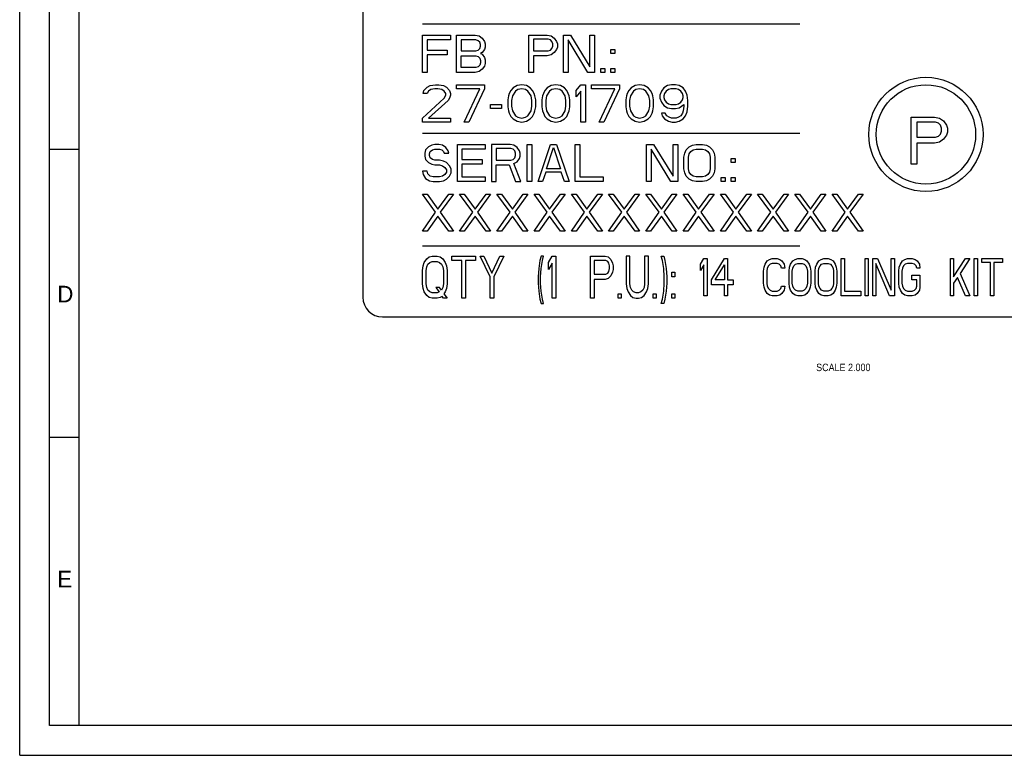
# Model space of a CAD drawing. Header units: millimetres. Extents: x 0 to 420, y -116 to 297.
# Tile 1 of 11: x 0 to 198, y 0 to 148. Entities that reach past the tile are written whole.
import ezdxf

# ---------------------------------------------------------------- set-up
doc = ezdxf.new("R2010")
doc.units = ezdxf.units.MM
doc.header["$LTSCALE"] = 23.1
doc.layers.get('0').update_dxf_attribs({"linetype": 'CONTINUOUS'})
doc.styles.get("Standard").update_dxf_attribs({"font": 'txt', "width": 0.9})
doc.styles.add('TEXTSTYLE_2', font='txt')

msp = doc.modelspace()

# ---------------------------------------------------------------- linework, layer by layer
at = {"color": 7, "linetype": 'Continuous'}
for p, q in [((0, 0), (0, 297)), ((6, 6), (6, 289)), ((12, 6), (12, 289)), ((69.09, 180.3), (69.09, 92.3)), ((81.09, 147.3), (157.09, 147.3)), ((81.09, 137.55), (81.09, 145.05)), ((81.09, 145.05), (86.72, 145.05)), ((86.72, 145.05), (86.72, 144.09)), ((87.97, 137.55), (87.97, 145.05)), ((87.97, 145.05), (91.72, 145.05)), ((91.72, 145.05), (92.5, 144.89)), ((92.5, 144.89), (93.13, 144.41)), ((102.5, 137.55), (102.5, 145.05)), ((102.5, 145.05), (106.25, 145.05)), ((106.25, 145.05), (107.03, 144.89)), ((107.03, 144.89), (107.66, 144.41)), ((109.53, 137.55), (109.53, 145.05)), ((109.53, 145.05), (110.94, 145.05)), ((110.94, 145.05), (114.84, 138.67)), ((114.84, 138.67), (114.84, 145.05)), ((114.84, 145.05), (115.78, 145.05)), ((115.78, 145.05), (115.78, 137.55)), ((82.03, 144.09), (82.03, 142.02)), ((86.72, 144.09), (82.03, 144.09)), ((88.91, 144.09), (88.91, 141.86)), ((91.88, 144.09), (88.91, 144.09)), ((92.34, 143.93), (91.88, 144.09)), ((92.66, 143.61), (92.34, 143.93)), ((92.81, 143.14), (92.66, 143.61)), ((92.66, 142.34), (92.81, 142.82)), ((92.81, 142.82), (92.81, 143.14)), ((93.13, 144.41), (93.59, 143.77)), ((93.59, 143.77), (93.75, 143.3)), ((93.75, 143.3), (93.75, 142.66)), ((103.44, 144.25), (103.44, 141.86)), ((106.41, 144.25), (103.44, 144.25)), ((106.88, 144.09), (106.41, 144.25)), ((107.19, 143.77), (106.88, 144.09)), ((107.34, 143.3), (107.19, 143.77)), ((107.19, 142.34), (107.34, 142.82)), ((107.34, 142.82), (107.34, 143.3)), ((107.66, 144.41), (108.13, 143.77)), ((108.13, 143.77), (108.28, 143.3)), ((108.28, 143.3), (108.28, 142.66)), ((110.47, 144.09), (110.47, 137.55)), ((114.38, 137.55), (110.47, 144.09)), ((82.03, 142.02), (86.09, 142.02)), ((82.03, 141.06), (82.03, 137.55)), ((86.09, 141.06), (82.03, 141.06)), ((86.09, 142.02), (86.09, 141.06)), ((88.91, 141.86), (91.88, 141.86)), ((88.91, 138.51), (88.91, 140.9)), ((88.91, 140.9), (91.88, 140.9)), ((91.88, 141.86), (92.34, 142.02)), ((91.88, 140.9), (92.34, 140.74)), ((92.34, 142.02), (92.66, 142.34)), ((93.13, 141.54), (92.81, 141.38)), ((92.81, 141.38), (93.13, 141.22)), ((93.59, 142.18), (93.13, 141.54)), ((93.13, 141.22), (93.59, 140.58)), ((93.75, 142.66), (93.59, 142.18)), ((103.44, 141.86), (106.41, 141.86)), ((103.44, 140.9), (103.44, 137.55)), ((106.25, 140.9), (103.44, 140.9)), ((107.03, 141.06), (106.25, 140.9)), ((106.41, 141.86), (106.88, 142.02)), ((106.88, 142.02), (107.19, 142.34)), ((107.66, 141.54), (107.03, 141.06)), ((108.13, 142.18), (107.66, 141.54)), ((108.28, 142.66), (108.13, 142.18)), ((119.06, 141.38), (119.06, 142.18)), ((119.06, 142.18), (119.84, 142.18)), ((119.84, 141.38), (119.06, 141.38)), ((119.84, 142.18), (119.84, 141.38)), ((92.34, 140.74), (92.66, 140.42)), ((92.66, 138.99), (92.34, 138.67)), ((92.66, 140.42), (92.81, 139.94)), ((92.81, 139.47), (92.66, 138.99)), ((92.81, 139.94), (92.81, 139.47)), ((93.59, 138.83), (93.13, 138.19)), ((93.59, 140.58), (93.75, 140.1)), ((93.75, 139.31), (93.59, 138.83)), ((93.75, 140.1), (93.75, 139.31)), ((82.03, 137.55), (81.09, 137.55)), ((91.72, 137.55), (87.97, 137.55)), ((91.88, 138.51), (88.91, 138.51)), ((92.5, 137.71), (91.72, 137.55)), ((92.34, 138.67), (91.88, 138.51)), ((93.13, 138.19), (92.5, 137.71)), ((103.44, 137.55), (102.5, 137.55)), ((110.47, 137.55), (109.53, 137.55)), ((115.78, 137.55), (114.38, 137.55)), ((117.03, 137.55), (117.03, 138.35)), ((117.03, 138.35), (117.81, 138.35)), ((117.81, 137.55), (117.03, 137.55)), ((117.81, 138.35), (117.81, 137.55)), ((119.06, 137.55), (119.06, 138.35)), ((119.06, 138.35), (119.84, 138.35)), ((119.84, 137.55), (119.06, 137.55)), ((119.84, 138.35), (119.84, 137.55)), ((82.03, 134.57), (82.66, 134.89)), ((82.66, 134.89), (83.75, 135.05)), ((83.75, 135.05), (84.38, 135.05)), ((84.38, 135.05), (85.31, 134.89)), ((85.31, 134.89), (85.94, 134.57)), ((87.97, 134.25), (87.97, 135.05)), ((87.97, 135.05), (93.59, 135.05)), ((93.59, 135.05), (93.59, 134.25)), ((100.16, 134.89), (99.38, 134.41)), ((101.09, 135.05), (100.16, 134.89)), ((102.03, 134.89), (101.09, 135.05)), ((102.81, 134.41), (102.03, 134.89)), ((107.03, 134.89), (106.25, 134.41)), ((107.97, 135.05), (107.03, 134.89)), ((108.91, 134.89), (107.97, 135.05)), ((109.69, 134.41), (108.91, 134.89)), ((112.03, 133.93), (112.97, 135.05)), ((112.97, 135.05), (113.91, 135.05)), ((113.91, 135.05), (113.91, 127.55)), ((115.16, 134.25), (115.16, 135.05)), ((115.16, 135.05), (120.78, 135.05)), ((120.78, 135.05), (120.78, 134.25)), ((123.91, 134.89), (123.13, 134.41)), ((124.84, 135.05), (123.91, 134.89)), ((125.78, 134.89), (124.84, 135.05)), ((126.56, 134.41), (125.78, 134.89)), ((130.47, 134.89), (129.69, 134.41)), ((131.25, 135.05), (130.47, 134.89)), ((132.03, 135.05), (131.25, 135.05)), ((132.81, 134.89), (132.03, 135.05)), ((133.59, 134.41), (132.81, 134.89)), ((81.25, 133.3), (81.41, 133.93)), ((82.03, 133.3), (81.25, 133.3)), ((81.41, 133.93), (82.03, 134.57)), ((82.34, 133.77), (82.03, 133.3)), ((82.81, 134.09), (82.34, 133.77)), ((83.59, 134.25), (82.81, 134.09)), ((84.22, 134.25), (83.59, 134.25)), ((85, 134.09), (84.22, 134.25)), ((85.47, 133.77), (85, 134.09)), ((85.78, 133.3), (85.47, 133.77)), ((85.47, 132.34), (85.78, 132.98)), ((85.78, 132.98), (85.78, 133.3)), ((85.94, 134.57), (86.56, 133.93)), ((86.56, 133.93), (86.72, 133.3)), ((86.72, 132.98), (86.56, 132.34)), ((86.72, 133.3), (86.72, 132.98)), ((92.66, 134.25), (87.97, 134.25)), ((89.53, 127.55), (92.66, 134.25)), ((93.59, 134.25), (90.47, 127.55)), ((98.59, 133.3), (98.44, 132.82)), ((98.91, 133.93), (98.59, 133.3)), ((99.38, 134.41), (98.91, 133.93)), ((99.84, 133.77), (99.22, 132.82)), ((100.31, 134.09), (99.84, 133.77)), ((101.09, 134.25), (100.31, 134.09)), ((101.88, 134.09), (101.09, 134.25)), ((102.34, 133.77), (101.88, 134.09)), ((102.97, 132.82), (102.34, 133.77)), ((103.28, 133.93), (102.81, 134.41)), ((103.59, 133.3), (103.28, 133.93)), ((103.75, 132.82), (103.59, 133.3)), ((105.47, 133.3), (105.31, 132.82)), ((105.78, 133.93), (105.47, 133.3)), ((106.25, 134.41), (105.78, 133.93)), ((106.72, 133.77), (106.09, 132.82)), ((107.19, 134.09), (106.72, 133.77)), ((107.97, 134.25), (107.19, 134.09)), ((108.75, 134.09), (107.97, 134.25)), ((109.22, 133.77), (108.75, 134.09)), ((109.84, 132.82), (109.22, 133.77)), ((110.16, 133.93), (109.69, 134.41)), ((110.47, 133.3), (110.16, 133.93)), ((110.63, 132.82), (110.47, 133.3)), ((112.03, 132.66), (112.03, 133.93)), ((112.97, 133.77), (112.03, 132.66)), ((112.97, 127.55), (112.97, 133.77)), ((119.84, 134.25), (115.16, 134.25)), ((116.72, 127.55), (119.84, 134.25)), ((120.78, 134.25), (117.66, 127.55)), ((122.34, 133.3), (122.19, 132.82)), ((122.66, 133.93), (122.34, 133.3)), ((123.13, 134.41), (122.66, 133.93)), ((123.59, 133.77), (122.97, 132.82)), ((124.06, 134.09), (123.59, 133.77)), ((124.84, 134.25), (124.06, 134.09)), ((125.63, 134.09), (124.84, 134.25)), ((126.09, 133.77), (125.63, 134.09)), ((126.72, 132.82), (126.09, 133.77)), ((127.03, 133.93), (126.56, 134.41)), ((127.34, 133.3), (127.03, 133.93)), ((127.5, 132.82), (127.34, 133.3)), ((129.22, 133.77), (128.91, 132.98)), ((128.91, 132.98), (128.91, 132.34)), ((129.69, 134.41), (129.22, 133.77)), ((129.84, 133.3), (129.69, 132.82)), ((130.16, 133.77), (129.84, 133.3)), ((130.63, 134.09), (130.16, 133.77)), ((131.09, 134.25), (130.63, 134.09)), ((132.19, 134.25), (131.09, 134.25)), ((132.66, 134.09), (132.19, 134.25)), ((133.13, 133.77), (132.66, 134.09)), ((133.44, 133.3), (133.13, 133.77)), ((133.59, 132.82), (133.44, 133.3)), ((134.06, 133.77), (133.59, 134.41)), ((134.38, 132.98), (134.06, 133.77)), ((134.53, 131.86), (134.38, 132.98)), ((81.09, 128.35), (85.47, 132.34)), ((86.25, 131.86), (82.34, 128.35)), ((86.56, 132.34), (86.25, 131.86)), ((94.84, 130.26), (94.84, 131.06)), ((94.84, 131.06), (97.03, 131.06)), ((97.03, 131.06), (97.03, 130.26)), ((98.44, 132.82), (98.28, 132.02)), ((98.28, 132.02), (98.28, 130.58)), ((99.22, 132.82), (99.06, 131.86)), ((99.06, 131.86), (99.06, 130.74)), ((103.13, 131.86), (102.97, 132.82)), ((103.13, 130.74), (103.13, 131.86)), ((103.91, 132.02), (103.75, 132.82)), ((103.91, 130.58), (103.91, 132.02)), ((105.31, 132.82), (105.16, 132.02)), ((105.16, 132.02), (105.16, 130.58)), ((106.09, 132.82), (105.94, 131.86)), ((105.94, 131.86), (105.94, 130.74)), ((110, 131.86), (109.84, 132.82)), ((110, 130.74), (110, 131.86)), ((110.78, 132.02), (110.63, 132.82)), ((110.78, 130.58), (110.78, 132.02)), ((122.19, 132.82), (122.03, 132.02)), ((122.03, 132.02), (122.03, 130.58)), ((122.97, 132.82), (122.81, 131.86)), ((122.81, 131.86), (122.81, 130.74)), ((126.88, 131.86), (126.72, 132.82)), ((126.88, 130.74), (126.88, 131.86)), ((127.66, 132.02), (127.5, 132.82)), ((127.66, 130.58), (127.66, 132.02)), ((128.91, 132.34), (129.22, 131.54)), ((129.22, 131.54), (129.69, 130.9)), ((129.69, 132.82), (129.69, 132.5)), ((129.69, 132.5), (129.84, 132.02)), ((129.69, 130.9), (130.47, 130.42)), ((129.84, 132.02), (130.16, 131.54)), ((130.16, 131.54), (130.63, 131.22)), ((130.63, 131.22), (131.09, 131.06)), ((131.09, 131.06), (132.19, 131.06)), ((132.19, 131.06), (132.66, 131.22)), ((132.66, 131.22), (133.13, 131.54)), ((132.81, 130.42), (133.75, 131.06)), ((133.13, 131.54), (133.44, 132.02)), ((133.44, 132.02), (133.59, 132.5)), ((133.59, 132.5), (133.59, 132.82)), ((133.75, 131.06), (133.75, 130.74)), ((134.53, 130.74), (134.53, 131.86)), ((97.03, 130.26), (94.84, 130.26)), ((98.28, 130.58), (98.44, 129.79)), ((98.44, 129.79), (98.59, 129.31)), ((98.59, 129.31), (98.91, 128.67)), ((99.06, 130.74), (99.22, 129.79)), ((99.22, 129.79), (99.84, 128.83)), ((102.34, 128.83), (102.97, 129.79)), ((102.97, 129.79), (103.13, 130.74)), ((103.28, 128.67), (103.59, 129.31)), ((103.59, 129.31), (103.75, 129.79)), ((103.75, 129.79), (103.91, 130.58)), ((105.16, 130.58), (105.31, 129.79)), ((105.31, 129.79), (105.47, 129.31)), ((105.47, 129.31), (105.78, 128.67)), ((105.94, 130.74), (106.09, 129.79)), ((106.09, 129.79), (106.72, 128.83)), ((109.22, 128.83), (109.84, 129.79)), ((109.84, 129.79), (110, 130.74)), ((110.16, 128.67), (110.47, 129.31)), ((110.47, 129.31), (110.63, 129.79)), ((110.63, 129.79), (110.78, 130.58)), ((122.03, 130.58), (122.19, 129.79)), ((122.19, 129.79), (122.34, 129.31)), ((122.34, 129.31), (122.66, 128.67)), ((122.81, 130.74), (122.97, 129.79)), ((122.97, 129.79), (123.59, 128.83)), ((126.09, 128.83), (126.72, 129.79)), ((126.72, 129.79), (126.88, 130.74)), ((127.03, 128.67), (127.34, 129.31)), ((127.34, 129.31), (127.5, 129.79)), ((127.5, 129.79), (127.66, 130.58)), ((129.22, 129.31), (129.38, 128.83)), ((130, 129.31), (129.22, 129.31)), ((130.31, 128.83), (130, 129.31)), ((130.47, 130.42), (131.25, 130.26)), ((131.25, 130.26), (132.03, 130.26)), ((132.03, 130.26), (132.81, 130.42)), ((133.44, 129.31), (133.13, 128.83)), ((133.59, 129.79), (133.44, 129.31)), ((133.75, 130.74), (133.59, 129.79)), ((134.06, 128.83), (134.38, 129.63)), ((134.38, 129.63), (134.53, 130.74)), ((81.09, 127.55), (81.09, 128.35)), ((86.72, 127.55), (81.09, 127.55)), ((82.34, 128.35), (86.72, 128.35)), ((86.72, 128.35), (86.72, 127.55)), ((90.47, 127.55), (89.53, 127.55)), ((98.91, 128.67), (99.38, 128.19)), ((99.38, 128.19), (100.16, 127.71)), ((99.84, 128.83), (100.31, 128.51)), ((100.16, 127.71), (101.09, 127.55)), ((100.31, 128.51), (101.09, 128.35)), ((101.09, 128.35), (101.88, 128.51)), ((101.09, 127.55), (102.03, 127.71)), ((101.88, 128.51), (102.34, 128.83)), ((102.03, 127.71), (102.81, 128.19)), ((102.81, 128.19), (103.28, 128.67)), ((105.78, 128.67), (106.25, 128.19)), ((106.25, 128.19), (107.03, 127.71)), ((106.72, 128.83), (107.19, 128.51)), ((107.03, 127.71), (107.97, 127.55)), ((107.19, 128.51), (107.97, 128.35)), ((107.97, 128.35), (108.75, 128.51)), ((107.97, 127.55), (108.91, 127.71)), ((108.75, 128.51), (109.22, 128.83)), ((108.91, 127.71), (109.69, 128.19)), ((109.69, 128.19), (110.16, 128.67)), ((113.91, 127.55), (112.97, 127.55)), ((117.66, 127.55), (116.72, 127.55)), ((122.66, 128.67), (123.13, 128.19)), ((123.13, 128.19), (123.91, 127.71)), ((123.59, 128.83), (124.06, 128.51)), ((123.91, 127.71), (124.84, 127.55)), ((124.06, 128.51), (124.84, 128.35)), ((124.84, 128.35), (125.63, 128.51)), ((124.84, 127.55), (125.78, 127.71)), ((125.63, 128.51), (126.09, 128.83)), ((125.78, 127.71), (126.56, 128.19)), ((126.56, 128.19), (127.03, 128.67)), ((129.38, 128.83), (129.84, 128.19)), ((129.84, 128.19), (130.63, 127.71)), ((130.78, 128.51), (130.31, 128.83)), ((130.63, 127.71), (131.41, 127.55)), ((131.25, 128.35), (130.78, 128.51)), ((132.19, 128.35), (131.25, 128.35)), ((131.41, 127.55), (132.03, 127.55)), ((132.03, 127.55), (132.81, 127.71)), ((132.66, 128.51), (132.19, 128.35)), ((133.13, 128.83), (132.66, 128.51)), ((132.81, 127.71), (133.59, 128.19)), ((133.59, 128.19), (134.06, 128.83)), ((179.49, 128.56), (184.24, 128.56)), ((179.49, 119.06), (179.49, 128.56)), ((184.43, 127.55), (180.67, 127.55)), ((180.67, 127.55), (180.67, 124.52)), ((184.24, 128.56), (185.23, 128.36)), ((185.03, 127.35), (184.43, 127.55)), ((185.42, 126.95), (185.03, 127.35)), ((185.23, 128.36), (186.02, 127.76)), ((185.62, 126.34), (185.42, 126.95)), ((186.02, 127.76), (186.61, 126.95)), ((186.61, 126.95), (186.81, 126.34)), ((81.09, 125.3), (157.09, 125.3)), ((185.03, 124.72), (185.42, 125.13)), ((185.42, 125.13), (185.62, 125.73)), ((185.62, 125.73), (185.62, 126.34)), ((186.61, 124.93), (186.02, 124.12)), ((186.81, 125.53), (186.61, 124.93)), ((186.81, 126.34), (186.81, 125.53)), ((83.59, 123.05), (82.97, 122.89)), ((84.38, 123.05), (83.59, 123.05)), ((85.16, 122.89), (84.38, 123.05)), ((88.13, 115.55), (88.13, 123.05)), ((88.13, 123.05), (93.75, 123.05)), ((93.75, 123.05), (93.75, 122.09)), ((95, 123.05), (95, 115.55)), ((98.75, 123.05), (95, 123.05)), ((99.53, 122.89), (98.75, 123.05)), ((102.19, 115.55), (102.19, 123.05)), ((102.19, 123.05), (103.13, 123.05)), ((103.13, 123.05), (103.13, 115.55)), ((104.38, 115.55), (106.88, 123.05)), ((106.88, 123.05), (108.13, 123.05)), ((108.13, 123.05), (110.63, 115.55)), ((111.88, 115.55), (111.88, 123.05)), ((111.88, 123.05), (112.81, 123.05)), ((112.81, 123.05), (112.81, 116.51)), ((126.25, 115.55), (126.25, 123.05)), ((126.25, 123.05), (127.66, 123.05)), ((127.66, 123.05), (131.56, 116.67)), ((131.56, 116.67), (131.56, 123.05)), ((131.56, 123.05), (132.5, 123.05)), ((132.5, 123.05), (132.5, 115.55)), ((135.47, 122.89), (136.25, 123.05)), ((136.25, 123.05), (137.5, 123.05)), ((137.5, 123.05), (138.28, 122.89)), ((180.67, 124.52), (184.43, 124.52)), ((184.24, 123.31), (180.67, 123.31)), ((180.67, 123.31), (180.67, 119.06)), ((185.23, 123.51), (184.24, 123.31)), ((184.43, 124.52), (185.03, 124.72)), ((186.02, 124.12), (185.23, 123.51)), ((12, 122), (6, 122)), ((81.72, 121.93), (81.56, 121.3)), ((81.56, 121.3), (81.56, 120.66)), ((82.34, 122.57), (81.72, 121.93)), ((82.97, 122.89), (82.34, 122.57)), ((82.5, 121.14), (82.66, 121.61)), ((82.5, 120.82), (82.5, 121.14)), ((82.66, 121.61), (83.13, 121.93)), ((83.13, 121.93), (83.59, 122.09)), ((83.59, 122.09), (84.53, 122.09)), ((84.53, 122.09), (85, 121.93)), ((85, 121.93), (85.31, 121.61)), ((85.78, 122.41), (85.16, 122.89)), ((85.31, 121.61), (85.47, 121.3)), ((85.47, 121.3), (86.41, 121.3)), ((86.25, 121.77), (85.78, 122.41)), ((86.41, 121.3), (86.25, 121.77)), ((89.06, 122.09), (89.06, 120.02)), ((93.75, 122.09), (89.06, 122.09)), ((95.94, 122.25), (95.94, 119.86)), ((98.91, 122.25), (95.94, 122.25)), ((99.38, 122.09), (98.91, 122.25)), ((99.69, 121.77), (99.38, 122.09)), ((100.16, 122.41), (99.53, 122.89)), ((99.84, 121.3), (99.69, 121.77)), ((99.84, 120.82), (99.84, 121.3)), ((100.63, 121.77), (100.16, 122.41)), ((100.78, 121.3), (100.63, 121.77)), ((100.78, 120.66), (100.78, 121.3)), ((106.09, 118.1), (107.5, 122.41)), ((107.5, 122.41), (108.91, 118.1)), ((127.19, 122.09), (127.19, 115.55)), ((131.09, 115.55), (127.19, 122.09)), ((133.75, 120.5), (133.91, 121.3)), ((133.91, 121.3), (134.22, 121.93)), ((134.22, 121.93), (134.84, 122.57)), ((134.69, 120.5), (134.84, 121.14)), ((134.84, 122.57), (135.47, 122.89)), ((134.84, 121.14), (135.16, 121.61)), ((135.16, 121.61), (135.63, 121.93)), ((135.63, 121.93), (136.25, 122.09)), ((136.25, 122.09), (137.5, 122.09)), ((137.5, 122.09), (138.13, 121.93)), ((138.13, 121.93), (138.59, 121.61)), ((138.28, 122.89), (138.91, 122.57)), ((138.59, 121.61), (138.91, 121.14)), ((138.91, 122.57), (139.53, 121.93)), ((138.91, 121.14), (139.06, 120.5)), ((139.53, 121.93), (139.84, 121.3)), ((139.84, 121.3), (140, 120.5)), ((81.56, 120.66), (81.72, 120.02)), ((81.72, 120.02), (82.34, 119.38)), ((82.34, 119.38), (82.97, 119.06)), ((82.66, 120.34), (82.5, 120.82)), ((83.13, 120.02), (82.66, 120.34)), ((82.97, 119.06), (83.59, 118.9)), ((83.59, 119.86), (83.13, 120.02)), ((84.53, 119.86), (83.59, 119.86)), ((85.31, 119.7), (84.53, 119.86)), ((85.94, 119.38), (85.31, 119.7)), ((86.56, 118.74), (85.94, 119.38)), ((89.06, 120.02), (93.13, 120.02)), ((89.06, 119.06), (89.06, 116.51)), ((93.13, 119.06), (89.06, 119.06)), ((93.13, 120.02), (93.13, 119.06)), ((95.94, 119.86), (98.91, 119.86)), ((98.91, 119.86), (99.38, 120.02)), ((99.38, 120.02), (99.69, 120.34)), ((99.53, 119.22), (100.16, 119.54)), ((100.94, 115.55), (99.53, 119.22)), ((99.69, 120.34), (99.84, 120.82)), ((100.16, 119.54), (100.63, 120.18)), ((100.63, 120.18), (100.78, 120.66)), ((133.75, 118.1), (133.75, 120.5)), ((134.69, 118.1), (134.69, 120.5)), ((139.06, 120.5), (139.06, 118.1)), ((140, 120.5), (140, 118.1)), ((143.28, 119.38), (143.28, 120.18)), ((143.28, 120.18), (144.06, 120.18)), ((144.06, 119.38), (143.28, 119.38)), ((144.06, 120.18), (144.06, 119.38)), ((180.67, 119.06), (179.49, 119.06)), ((81.09, 117.63), (81.25, 116.99)), ((82.03, 117.63), (81.09, 117.63)), ((81.25, 116.99), (81.72, 116.19)), ((82.19, 117.15), (82.03, 117.63)), ((82.66, 116.67), (82.19, 117.15)), ((83.59, 118.9), (84.53, 118.9)), ((84.53, 118.9), (85.16, 118.74)), ((85.16, 118.74), (85.63, 118.42)), ((85.63, 116.99), (85.16, 116.67)), ((85.63, 118.42), (85.94, 117.94)), ((85.94, 117.47), (85.63, 116.99)), ((85.94, 117.94), (85.94, 117.47)), ((86.88, 118.1), (86.56, 118.74)), ((86.56, 116.67), (86.88, 117.31)), ((86.88, 117.31), (86.88, 118.1)), ((95.94, 115.55), (95.94, 118.9)), ((95.94, 118.9), (98.59, 118.9)), ((98.59, 118.9), (99.84, 115.55)), ((105.94, 117.47), (105.31, 115.55)), ((109.06, 117.47), (105.94, 117.47)), ((108.91, 118.1), (106.09, 118.1)), ((109.69, 115.55), (109.06, 117.47)), ((133.91, 117.31), (133.75, 118.1)), ((134.22, 116.67), (133.91, 117.31)), ((134.84, 117.47), (134.69, 118.1)), ((135.16, 116.99), (134.84, 117.47)), ((135.63, 116.67), (135.16, 116.99)), ((138.59, 116.99), (138.13, 116.67)), ((138.91, 117.47), (138.59, 116.99)), ((139.06, 118.1), (138.91, 117.47)), ((139.84, 117.31), (139.53, 116.67)), ((140, 118.1), (139.84, 117.31)), ((81.72, 116.19), (82.5, 115.71)), ((82.5, 115.71), (83.28, 115.55)), ((83.28, 116.51), (82.66, 116.67)), ((84.53, 116.51), (83.28, 116.51)), ((83.28, 115.55), (84.53, 115.55)), ((85.16, 116.67), (84.53, 116.51)), ((84.53, 115.55), (85.31, 115.71)), ((85.31, 115.71), (85.94, 116.03)), ((85.94, 116.03), (86.56, 116.67)), ((93.75, 115.55), (88.13, 115.55)), ((89.06, 116.51), (93.75, 116.51)), ((93.75, 116.51), (93.75, 115.55)), ((95, 115.55), (95.94, 115.55)), ((99.84, 115.55), (100.94, 115.55)), ((103.13, 115.55), (102.19, 115.55)), ((105.31, 115.55), (104.38, 115.55)), ((110.63, 115.55), (109.69, 115.55)), ((117.5, 115.55), (111.88, 115.55)), ((112.81, 116.51), (117.5, 116.51)), ((117.5, 116.51), (117.5, 115.55)), ((127.19, 115.55), (126.25, 115.55)), ((132.5, 115.55), (131.09, 115.55)), ((134.84, 116.03), (134.22, 116.67)), ((135.47, 115.71), (134.84, 116.03)), ((136.25, 115.55), (135.47, 115.71)), ((136.25, 116.51), (135.63, 116.67)), ((137.5, 116.51), (136.25, 116.51)), ((137.5, 115.55), (136.25, 115.55)), ((138.13, 116.67), (137.5, 116.51)), ((138.28, 115.71), (137.5, 115.55)), ((138.91, 116.03), (138.28, 115.71)), ((139.53, 116.67), (138.91, 116.03)), ((141.25, 115.55), (141.25, 116.35)), ((141.25, 116.35), (142.03, 116.35)), ((142.03, 115.55), (141.25, 115.55)), ((142.03, 116.35), (142.03, 115.55)), ((143.28, 115.55), (143.28, 116.35)), ((143.28, 116.35), (144.06, 116.35)), ((144.06, 115.55), (143.28, 115.55)), ((144.06, 116.35), (144.06, 115.55)), ((83.75, 109.38), (81.09, 113.05)), ((81.09, 113.05), (82.03, 113.05)), ((82.03, 113.05), (84.22, 110.02)), ((84.22, 110.02), (86.41, 113.05)), ((87.34, 113.05), (84.69, 109.38)), ((86.41, 113.05), (87.34, 113.05)), ((91.25, 109.38), (88.59, 113.05)), ((88.59, 113.05), (89.53, 113.05)), ((89.53, 113.05), (91.72, 110.02)), ((91.72, 110.02), (93.91, 113.05)), ((94.84, 113.05), (92.19, 109.38)), ((93.91, 113.05), (94.84, 113.05)), ((98.75, 109.38), (96.09, 113.05)), ((96.09, 113.05), (97.03, 113.05)), ((97.03, 113.05), (99.22, 110.02)), ((99.22, 110.02), (101.41, 113.05)), ((102.34, 113.05), (99.69, 109.38)), ((101.41, 113.05), (102.34, 113.05)), ((106.25, 109.38), (103.59, 113.05)), ((103.59, 113.05), (104.53, 113.05)), ((104.53, 113.05), (106.72, 110.02)), ((106.72, 110.02), (108.91, 113.05)), ((109.84, 113.05), (107.19, 109.38)), ((108.91, 113.05), (109.84, 113.05)), ((113.75, 109.38), (111.09, 113.05)), ((111.09, 113.05), (112.03, 113.05)), ((112.03, 113.05), (114.22, 110.02)), ((114.22, 110.02), (116.41, 113.05)), ((117.34, 113.05), (114.69, 109.38)), ((116.41, 113.05), (117.34, 113.05)), ((121.25, 109.38), (118.59, 113.05)), ((118.59, 113.05), (119.53, 113.05)), ((119.53, 113.05), (121.72, 110.02)), ((121.72, 110.02), (123.91, 113.05)), ((124.84, 113.05), (122.19, 109.38)), ((123.91, 113.05), (124.84, 113.05)), ((128.75, 109.38), (126.09, 113.05)), ((126.09, 113.05), (127.03, 113.05)), ((127.03, 113.05), (129.22, 110.02)), ((129.22, 110.02), (131.41, 113.05)), ((132.34, 113.05), (129.69, 109.38)), ((131.41, 113.05), (132.34, 113.05)), ((136.25, 109.38), (133.59, 113.05)), ((133.59, 113.05), (134.53, 113.05)), ((134.53, 113.05), (136.72, 110.02)), ((136.72, 110.02), (138.91, 113.05)), ((139.84, 113.05), (137.19, 109.38)), ((138.91, 113.05), (139.84, 113.05)), ((143.75, 109.38), (141.09, 113.05)), ((141.09, 113.05), (142.03, 113.05)), ((142.03, 113.05), (144.22, 110.02)), ((144.22, 110.02), (146.41, 113.05)), ((147.34, 113.05), (144.69, 109.38)), ((146.41, 113.05), (147.34, 113.05)), ((151.25, 109.38), (148.59, 113.05)), ((148.59, 113.05), (149.53, 113.05)), ((149.53, 113.05), (151.72, 110.02)), ((151.72, 110.02), (153.91, 113.05)), ((154.84, 113.05), (152.19, 109.38)), ((153.91, 113.05), (154.84, 113.05)), ((156.09, 113.05), (157.03, 113.05)), ((158.75, 109.38), (156.09, 113.05)), ((157.03, 113.05), (159.22, 110.02)), ((159.22, 110.02), (161.41, 113.05)), ((162.34, 113.05), (159.69, 109.38)), ((161.41, 113.05), (162.34, 113.05)), ((163.59, 113.05), (164.53, 113.05)), ((166.25, 109.38), (163.59, 113.05)), ((164.53, 113.05), (166.72, 110.02)), ((166.72, 110.02), (168.91, 113.05)), ((169.84, 113.05), (167.19, 109.38)), ((168.91, 113.05), (169.84, 113.05)), ((81.09, 105.55), (83.75, 109.38)), ((84.69, 109.38), (87.34, 105.55)), ((88.59, 105.55), (91.25, 109.38)), ((92.19, 109.38), (94.84, 105.55)), ((96.09, 105.55), (98.75, 109.38)), ((99.69, 109.38), (102.34, 105.55)), ((103.59, 105.55), (106.25, 109.38)), ((107.19, 109.38), (109.84, 105.55)), ((111.09, 105.55), (113.75, 109.38)), ((114.69, 109.38), (117.34, 105.55)), ((118.59, 105.55), (121.25, 109.38)), ((122.19, 109.38), (124.84, 105.55)), ((126.09, 105.55), (128.75, 109.38)), ((129.69, 109.38), (132.34, 105.55)), ((133.59, 105.55), (136.25, 109.38)), ((137.19, 109.38), (139.84, 105.55)), ((141.09, 105.55), (143.75, 109.38)), ((144.69, 109.38), (147.34, 105.55)), ((148.59, 105.55), (151.25, 109.38)), ((152.19, 109.38), (154.84, 105.55)), ((156.09, 105.55), (158.75, 109.38)), ((159.69, 109.38), (162.34, 105.55)), ((163.59, 105.55), (166.25, 109.38)), ((167.19, 109.38), (169.84, 105.55)), ((84.22, 108.58), (82.03, 105.55)), ((86.41, 105.55), (84.22, 108.58)), ((91.72, 108.58), (89.53, 105.55)), ((93.91, 105.55), (91.72, 108.58)), ((99.22, 108.58), (97.03, 105.55)), ((101.41, 105.55), (99.22, 108.58)), ((106.72, 108.58), (104.53, 105.55)), ((108.91, 105.55), (106.72, 108.58)), ((114.22, 108.58), (112.03, 105.55)), ((116.41, 105.55), (114.22, 108.58)), ((121.72, 108.58), (119.53, 105.55)), ((123.91, 105.55), (121.72, 108.58)), ((129.22, 108.58), (127.03, 105.55)), ((131.41, 105.55), (129.22, 108.58)), ((136.72, 108.58), (134.53, 105.55)), ((138.91, 105.55), (136.72, 108.58)), ((144.22, 108.58), (142.03, 105.55)), ((146.41, 105.55), (144.22, 108.58)), ((151.72, 108.58), (149.53, 105.55)), ((153.91, 105.55), (151.72, 108.58)), ((159.22, 108.58), (157.03, 105.55)), ((161.41, 105.55), (159.22, 108.58)), ((166.72, 108.58), (164.53, 105.55)), ((168.91, 105.55), (166.72, 108.58)), ((82.03, 105.55), (81.09, 105.55)), ((87.34, 105.55), (86.41, 105.55)), ((89.53, 105.55), (88.59, 105.55)), ((94.84, 105.55), (93.91, 105.55)), ((97.03, 105.55), (96.09, 105.55)), ((102.34, 105.55), (101.41, 105.55)), ((104.53, 105.55), (103.59, 105.55)), ((109.84, 105.55), (108.91, 105.55)), ((112.03, 105.55), (111.09, 105.55)), ((117.34, 105.55), (116.41, 105.55)), ((119.53, 105.55), (118.59, 105.55)), ((124.84, 105.55), (123.91, 105.55)), ((127.03, 105.55), (126.09, 105.55)), ((132.34, 105.55), (131.41, 105.55)), ((134.53, 105.55), (133.59, 105.55)), ((139.84, 105.55), (138.91, 105.55)), ((142.03, 105.55), (141.09, 105.55)), ((147.34, 105.55), (146.41, 105.55)), ((149.53, 105.55), (148.59, 105.55)), ((154.84, 105.55), (153.91, 105.55)), ((157.03, 105.55), (156.09, 105.55)), ((162.34, 105.55), (161.41, 105.55)), ((164.53, 105.55), (163.59, 105.55)), ((169.84, 105.55), (168.91, 105.55)), ((81.09, 102.62), (157.09, 102.62)), ((81.22, 98.56), (81.47, 99.29)), ((81.47, 99.29), (81.96, 100.01)), ((81.96, 100.01), (82.46, 100.37)), ((82.21, 98.92), (82.58, 99.29)), ((82.46, 100.37), (83.08, 100.55)), ((82.58, 99.29), (83.08, 99.47)), ((83.08, 100.55), (84.07, 100.55)), ((83.08, 99.47), (84.07, 99.47)), ((84.07, 100.55), (84.69, 100.37)), ((84.07, 99.47), (84.57, 99.29)), ((84.57, 99.29), (84.94, 98.92)), ((84.69, 100.37), (85.19, 100.01)), ((85.19, 100.01), (85.68, 99.29)), ((85.68, 99.29), (85.93, 98.56)), ((87.04, 99.65), (87.04, 100.55)), ((87.04, 100.55), (91.76, 100.55)), ((89.03, 99.65), (87.04, 99.65)), ((89.03, 92.05), (89.03, 99.65)), ((89.77, 99.65), (89.77, 92.05)), ((91.76, 99.65), (89.77, 99.65)), ((91.76, 100.55), (91.76, 99.65)), ((94.73, 96.39), (92.75, 100.55)), ((92.75, 100.55), (93.49, 100.55)), ((93.49, 100.55), (95.1, 97.11)), ((95.1, 97.11), (96.71, 100.55)), ((97.46, 100.55), (95.47, 96.39)), ((96.71, 100.55), (97.46, 100.55)), ((104.77, 99.65), (104.52, 98.02)), ((105.02, 100.55), (104.77, 99.65)), ((105.51, 100.55), (105.02, 100.55)), ((105.02, 98.02), (105.27, 99.65)), ((105.27, 99.65), (105.51, 100.55)), ((106.51, 99.29), (107.25, 100.55)), ((106.51, 97.84), (106.51, 99.29)), ((107.25, 100.55), (107.99, 100.55)), ((107.99, 100.55), (107.99, 92.05)), ((114.94, 92.05), (114.94, 100.55)), ((114.94, 100.55), (117.91, 100.55)), ((115.68, 99.65), (115.68, 96.93)), ((118.03, 99.65), (115.68, 99.65)), ((117.91, 100.55), (118.53, 100.37)), ((118.41, 99.47), (118.03, 99.65)), ((118.65, 99.1), (118.41, 99.47)), ((118.53, 100.37), (119.03, 99.83)), ((119.03, 99.83), (119.4, 99.1)), ((122.12, 100.55), (122.12, 94.94)), ((122.87, 100.55), (122.12, 100.55)), ((122.87, 94.94), (122.87, 100.55)), ((125.84, 100.55), (125.84, 94.94)), ((126.59, 100.55), (125.84, 100.55)), ((126.59, 94.94), (126.59, 100.55)), ((129.44, 99.65), (129.19, 100.55)), ((129.19, 100.55), (129.69, 100.55)), ((129.69, 98.02), (129.44, 99.65)), ((129.69, 100.55), (129.93, 99.65)), ((129.93, 99.65), (130.18, 98.02)), ((137.09, 98.93), (137.75, 100.05)), ((137.75, 100.05), (138.41, 100.05)), ((138.41, 100.05), (138.41, 92.55)), ((139.28, 95.74), (141.91, 100.05)), ((141.91, 100.05), (142.56, 100.05)), ((142.56, 100.05), (142.56, 95.74)), ((150.11, 98.93), (150.55, 99.57)), ((150.55, 99.57), (150.99, 99.89)), ((150.99, 99.89), (151.53, 100.05)), ((151.53, 100.05), (152.52, 100.05)), ((152.52, 100.05), (153.06, 99.89)), ((153.06, 99.89), (153.5, 99.57)), ((153.5, 99.57), (153.94, 98.93)), ((155.25, 98.93), (155.69, 99.57)), ((155.69, 99.57), (156.13, 99.89)), ((156.13, 99.89), (156.67, 100.05)), ((156.67, 100.05), (157.55, 100.05)), ((157.55, 100.05), (158.09, 99.89)), ((158.09, 99.89), (158.53, 99.57)), ((158.53, 99.57), (158.97, 98.93)), ((160.5, 98.93), (160.94, 99.57)), ((160.94, 99.57), (161.38, 99.89)), ((161.38, 99.89), (161.92, 100.05)), ((161.92, 100.05), (162.8, 100.05)), ((162.8, 100.05), (163.34, 99.89)), ((163.34, 99.89), (163.78, 99.57)), ((163.78, 99.57), (164.22, 98.93)), ((165.42, 100.05), (166.08, 100.05)), ((165.42, 92.55), (165.42, 100.05)), ((166.08, 100.05), (166.08, 93.51)), ((170.24, 100.05), (170.89, 100.05)), ((170.24, 92.55), (170.24, 100.05)), ((170.89, 100.05), (170.89, 92.55)), ((171.77, 100.05), (172.75, 100.05)), ((171.77, 92.55), (171.77, 100.05)), ((172.75, 100.05), (175.49, 93.67)), ((175.49, 100.05), (176.14, 100.05)), ((175.49, 93.67), (175.49, 100.05)), ((176.14, 100.05), (176.14, 92.55)), ((177.34, 98.93), (177.78, 99.57)), ((177.78, 99.57), (178.22, 99.89)), ((178.22, 99.89), (178.77, 100.05)), ((178.77, 100.05), (179.75, 100.05)), ((179.75, 100.05), (180.3, 99.89)), ((180.3, 99.89), (180.74, 99.57)), ((180.74, 99.57), (181.17, 98.93)), ((187.41, 100.05), (188.06, 100.05)), ((187.41, 92.55), (187.41, 100.05)), ((188.06, 100.05), (188.06, 96.38)), ((188.06, 96.38), (190.47, 100.05)), ((191.34, 100.05), (189.38, 97.02)), ((190.47, 100.05), (191.34, 100.05)), ((192.22, 100.05), (192.88, 100.05)), ((192.22, 92.55), (192.22, 100.05)), ((192.88, 100.05), (192.88, 92.55)), ((193.75, 100.05), (197.91, 100.05)), ((193.75, 99.25), (193.75, 100.05)), ((195.5, 99.25), (193.75, 99.25)), ((195.5, 92.55), (195.5, 99.25)), ((197.91, 99.25), (196.16, 99.25)), ((196.16, 99.25), (196.16, 92.55)), ((197.91, 100.05), (197.91, 99.25)), ((81.09, 97.66), (81.22, 98.56)), ((81.09, 94.94), (81.09, 97.66)), ((81.84, 97.66), (81.96, 98.38)), ((81.84, 94.94), (81.84, 97.66)), ((81.96, 98.38), (82.21, 98.92)), ((84.94, 98.92), (85.19, 98.38)), ((85.19, 98.38), (85.31, 97.66)), ((85.31, 97.66), (85.31, 94.94)), ((85.93, 98.56), (86.05, 97.66)), ((86.05, 97.66), (86.05, 94.94)), ((104.52, 98.02), (104.4, 96.39)), ((104.89, 96.39), (105.02, 98.02)), ((107.25, 99.1), (106.51, 97.84)), ((107.25, 92.05), (107.25, 99.1)), ((118.41, 97.11), (118.65, 97.48)), ((118.78, 98.56), (118.65, 99.1)), ((118.65, 97.48), (118.78, 98.02)), ((118.78, 98.02), (118.78, 98.56)), ((119.4, 97.3), (119.03, 96.57)), ((119.4, 99.1), (119.52, 98.56)), ((119.52, 97.84), (119.4, 97.3)), ((119.52, 98.56), (119.52, 97.84)), ((129.81, 96.39), (129.69, 98.02)), ((130.18, 98.02), (130.31, 96.39)), ((131.3, 96.39), (131.3, 97.3)), ((131.3, 97.3), (131.92, 97.3)), ((131.92, 97.3), (131.92, 96.39)), ((137.09, 97.66), (137.09, 98.93)), ((137.75, 98.77), (137.09, 97.66)), ((137.75, 92.55), (137.75, 98.77)), ((140.05, 95.74), (141.91, 98.77)), ((141.91, 98.77), (141.91, 95.74)), ((149.78, 97.5), (149.89, 98.3)), ((149.78, 95.1), (149.78, 97.5)), ((149.89, 98.3), (150.11, 98.93)), ((150.55, 98.14), (150.44, 97.5)), ((150.44, 97.5), (150.44, 95.1)), ((150.77, 98.61), (150.55, 98.14)), ((151.09, 98.93), (150.77, 98.61)), ((151.53, 99.09), (151.09, 98.93)), ((152.52, 99.09), (151.53, 99.09)), ((152.95, 98.93), (152.52, 99.09)), ((153.28, 98.61), (152.95, 98.93)), ((153.39, 98.14), (153.28, 98.61)), ((154.05, 98.14), (153.39, 98.14)), ((153.94, 98.93), (154.05, 98.14)), ((154.92, 97.5), (155.03, 98.3)), ((154.92, 95.1), (154.92, 97.5)), ((155.03, 98.3), (155.25, 98.93)), ((155.58, 97.5), (155.69, 98.14)), ((155.58, 95.1), (155.58, 97.5)), ((155.69, 98.14), (155.91, 98.61)), ((155.91, 98.61), (156.24, 98.93)), ((156.24, 98.93), (156.67, 99.09)), ((156.67, 99.09), (157.55, 99.09)), ((157.55, 99.09), (157.99, 98.93)), ((157.99, 98.93), (158.31, 98.61)), ((158.31, 98.61), (158.53, 98.14)), ((158.53, 98.14), (158.64, 97.5)), ((158.64, 97.5), (158.64, 95.1)), ((158.97, 98.93), (159.19, 98.3)), ((159.19, 98.3), (159.3, 97.5)), ((159.3, 97.5), (159.3, 95.1)), ((160.17, 97.5), (160.28, 98.3)), ((160.17, 95.1), (160.17, 97.5)), ((160.28, 98.3), (160.5, 98.93)), ((160.83, 97.5), (160.94, 98.14)), ((160.83, 95.1), (160.83, 97.5)), ((160.94, 98.14), (161.16, 98.61)), ((161.16, 98.61), (161.49, 98.93)), ((161.49, 98.93), (161.92, 99.09)), ((161.92, 99.09), (162.8, 99.09)), ((162.8, 99.09), (163.24, 98.93)), ((163.24, 98.93), (163.56, 98.61)), ((163.56, 98.61), (163.78, 98.14)), ((163.78, 98.14), (163.89, 97.5)), ((163.89, 97.5), (163.89, 95.1)), ((164.22, 98.93), (164.44, 98.3)), ((164.44, 98.3), (164.55, 97.5)), ((164.55, 97.5), (164.55, 95.1)), ((175.16, 92.55), (172.42, 99.09)), ((172.42, 99.09), (172.42, 92.55)), ((177.02, 97.5), (177.13, 98.3)), ((177.02, 95.1), (177.02, 97.5)), ((177.13, 98.3), (177.34, 98.93)), ((177.78, 98.14), (177.67, 97.5)), ((177.67, 97.5), (177.67, 95.1)), ((178, 98.61), (177.78, 98.14)), ((178.33, 98.93), (178, 98.61)), ((178.77, 99.09), (178.33, 98.93)), ((179.75, 99.09), (178.77, 99.09)), ((180.19, 98.93), (179.75, 99.09)), ((180.52, 98.61), (180.19, 98.93)), ((180.63, 98.14), (180.52, 98.61)), ((181.28, 98.14), (180.63, 98.14)), ((181.17, 98.93), (181.28, 98.14)), ((94.73, 92.05), (94.73, 96.39)), ((95.47, 96.39), (95.47, 92.05)), ((104.4, 96.39), (104.4, 95.13)), ((104.89, 95.13), (104.89, 96.39)), ((115.68, 96.93), (118.03, 96.93)), ((115.68, 95.85), (115.68, 92.05)), ((117.91, 95.85), (115.68, 95.85)), ((118.53, 96.03), (117.91, 95.85)), ((118.03, 96.93), (118.41, 97.11)), ((119.03, 96.57), (118.53, 96.03)), ((129.81, 95.13), (129.81, 96.39)), ((130.31, 96.39), (130.31, 95.13)), ((131.92, 96.39), (131.3, 96.39)), ((139.28, 94.79), (139.28, 95.74)), ((141.91, 95.74), (140.05, 95.74)), ((142.56, 95.74), (143.66, 95.74)), ((143.66, 95.74), (143.66, 94.79)), ((179.64, 96.7), (181.28, 96.7)), ((179.64, 95.74), (179.64, 96.7)), ((180.63, 95.74), (179.64, 95.74)), ((180.63, 94.47), (180.63, 95.74)), ((181.28, 96.7), (181.28, 94.31)), ((188.83, 96.22), (188.06, 95.1)), ((190.47, 92.55), (188.83, 96.22)), ((189.38, 97.02), (191.34, 92.55)), ((81.22, 94.04), (81.09, 94.94)), ((81.47, 93.32), (81.22, 94.04)), ((81.96, 92.59), (81.47, 93.32)), ((81.96, 94.22), (81.84, 94.94)), ((82.21, 93.68), (81.96, 94.22)), ((82.58, 93.32), (82.21, 93.68)), ((83.08, 93.14), (82.58, 93.32)), ((83.82, 94.22), (84.44, 93.32)), ((84.57, 94.22), (83.82, 94.22)), ((84.44, 93.32), (84.07, 93.14)), ((84.94, 93.68), (84.57, 94.22)), ((85.19, 94.22), (84.94, 93.68)), ((85.31, 94.94), (85.19, 94.22)), ((85.68, 93.32), (85.43, 92.96)), ((85.93, 94.04), (85.68, 93.32)), ((86.05, 94.94), (85.93, 94.04)), ((104.4, 95.13), (104.52, 93.5)), ((104.52, 93.5), (104.77, 91.87)), ((105.02, 93.5), (104.89, 95.13)), ((105.27, 91.87), (105.02, 93.5)), ((122.12, 94.94), (122.25, 94.04)), ((122.25, 94.04), (122.5, 93.32)), ((122.5, 93.32), (122.99, 92.59)), ((122.99, 94.22), (122.87, 94.94)), ((123.24, 93.68), (122.99, 94.22)), ((123.61, 93.32), (123.24, 93.68)), ((124.11, 93.14), (123.61, 93.32)), ((125.1, 93.32), (124.6, 93.14)), ((125.47, 93.68), (125.1, 93.32)), ((125.72, 94.22), (125.47, 93.68)), ((125.84, 94.94), (125.72, 94.22)), ((125.72, 92.59), (126.22, 93.32)), ((126.22, 93.32), (126.46, 94.04)), ((126.46, 94.04), (126.59, 94.94)), ((129.44, 91.87), (129.69, 93.5)), ((129.69, 93.5), (129.81, 95.13)), ((130.18, 93.5), (129.93, 91.87)), ((130.31, 95.13), (130.18, 93.5)), ((141.91, 94.79), (139.28, 94.79)), ((141.91, 92.55), (141.91, 94.79)), ((143.66, 94.79), (142.56, 94.79)), ((142.56, 94.79), (142.56, 92.55)), ((149.89, 94.31), (149.78, 95.1)), ((150.11, 93.67), (149.89, 94.31)), ((150.55, 93.03), (150.11, 93.67)), ((150.44, 95.1), (150.55, 94.47)), ((150.55, 94.47), (150.77, 93.99)), ((150.77, 93.99), (151.09, 93.67)), ((151.09, 93.67), (151.53, 93.51)), ((151.53, 93.51), (152.52, 93.51)), ((152.52, 93.51), (152.95, 93.67)), ((152.95, 93.67), (153.28, 93.99)), ((153.28, 93.99), (153.39, 94.47)), ((153.39, 94.47), (154.05, 94.47)), ((153.94, 93.67), (153.5, 93.03)), ((154.05, 94.47), (153.94, 93.67)), ((155.03, 94.31), (154.92, 95.1)), ((155.25, 93.67), (155.03, 94.31)), ((155.69, 93.03), (155.25, 93.67)), ((155.69, 94.47), (155.58, 95.1)), ((155.91, 93.99), (155.69, 94.47)), ((156.24, 93.67), (155.91, 93.99)), ((156.67, 93.51), (156.24, 93.67)), ((157.55, 93.51), (156.67, 93.51)), ((157.99, 93.67), (157.55, 93.51)), ((158.31, 93.99), (157.99, 93.67)), ((158.53, 94.47), (158.31, 93.99)), ((158.64, 95.1), (158.53, 94.47)), ((158.97, 93.67), (158.53, 93.03)), ((159.19, 94.31), (158.97, 93.67)), ((159.3, 95.1), (159.19, 94.31)), ((160.28, 94.31), (160.17, 95.1)), ((160.5, 93.67), (160.28, 94.31)), ((160.94, 93.03), (160.5, 93.67)), ((160.94, 94.47), (160.83, 95.1)), ((161.16, 93.99), (160.94, 94.47)), ((161.49, 93.67), (161.16, 93.99)), ((161.92, 93.51), (161.49, 93.67)), ((162.8, 93.51), (161.92, 93.51)), ((163.24, 93.67), (162.8, 93.51)), ((163.56, 93.99), (163.24, 93.67)), ((163.78, 94.47), (163.56, 93.99)), ((163.89, 95.1), (163.78, 94.47)), ((164.22, 93.67), (163.78, 93.03)), ((164.44, 94.31), (164.22, 93.67)), ((164.55, 95.1), (164.44, 94.31)), ((166.08, 93.51), (169.36, 93.51)), ((169.36, 93.51), (169.36, 92.55)), ((177.13, 94.31), (177.02, 95.1)), ((177.34, 93.67), (177.13, 94.31)), ((177.78, 93.03), (177.34, 93.67)), ((177.67, 95.1), (177.78, 94.47)), ((177.78, 94.47), (178, 93.99)), ((178, 93.99), (178.33, 93.67)), ((178.33, 93.67), (178.77, 93.51)), ((178.77, 93.51), (179.75, 93.51)), ((179.75, 93.51), (180.19, 93.67)), ((180.19, 93.67), (180.52, 93.99)), ((180.52, 93.99), (180.63, 94.47)), ((181.17, 93.67), (180.74, 93.03)), ((181.28, 94.31), (181.17, 93.67)), ((188.06, 95.1), (188.06, 92.55)), ((82.46, 92.23), (81.96, 92.59)), ((83.08, 92.05), (82.46, 92.23)), ((84.07, 93.14), (83.08, 93.14)), ((84.07, 92.05), (83.08, 92.05)), ((84.69, 92.23), (84.07, 92.05)), ((85.06, 92.41), (84.69, 92.23)), ((85.31, 92.05), (85.06, 92.41)), ((86.05, 92.05), (85.31, 92.05)), ((85.43, 92.96), (86.05, 92.05)), ((89.77, 92.05), (89.03, 92.05)), ((95.47, 92.05), (94.73, 92.05)), ((104.77, 91.87), (105.02, 90.97)), ((105.51, 90.97), (105.27, 91.87)), ((107.99, 92.05), (107.25, 92.05)), ((115.68, 92.05), (114.94, 92.05)), ((120.51, 92.05), (120.51, 92.96)), ((120.51, 92.96), (121.13, 92.96)), ((121.13, 92.05), (120.51, 92.05)), ((121.13, 92.96), (121.13, 92.05)), ((122.99, 92.59), (123.49, 92.23)), ((123.49, 92.23), (124.11, 92.05)), ((124.6, 93.14), (124.11, 93.14)), ((124.11, 92.05), (124.6, 92.05)), ((124.6, 92.05), (125.22, 92.23)), ((125.22, 92.23), (125.72, 92.59)), ((127.58, 92.05), (127.58, 92.96)), ((127.58, 92.96), (128.2, 92.96)), ((128.2, 92.05), (127.58, 92.05)), ((128.2, 92.96), (128.2, 92.05)), ((129.19, 90.97), (129.44, 91.87)), ((129.93, 91.87), (129.69, 90.97)), ((131.3, 92.05), (131.3, 92.96)), ((131.3, 92.96), (131.92, 92.96)), ((131.92, 92.05), (131.3, 92.05)), ((131.92, 92.96), (131.92, 92.05)), ((138.41, 92.55), (137.75, 92.55)), ((142.56, 92.55), (141.91, 92.55)), ((150.99, 92.71), (150.55, 93.03)), ((151.53, 92.55), (150.99, 92.71)), ((152.52, 92.55), (151.53, 92.55)), ((153.06, 92.71), (152.52, 92.55)), ((153.5, 93.03), (153.06, 92.71)), ((156.13, 92.71), (155.69, 93.03)), ((156.67, 92.55), (156.13, 92.71)), ((157.55, 92.55), (156.67, 92.55)), ((158.09, 92.71), (157.55, 92.55)), ((158.53, 93.03), (158.09, 92.71)), ((161.38, 92.71), (160.94, 93.03)), ((161.92, 92.55), (161.38, 92.71)), ((162.8, 92.55), (161.92, 92.55)), ((163.34, 92.71), (162.8, 92.55)), ((163.78, 93.03), (163.34, 92.71)), ((169.36, 92.55), (165.42, 92.55)), ((170.89, 92.55), (170.24, 92.55)), ((172.42, 92.55), (171.77, 92.55)), ((176.14, 92.55), (175.16, 92.55)), ((178.22, 92.71), (177.78, 93.03)), ((178.77, 92.55), (178.22, 92.71)), ((179.75, 92.55), (178.77, 92.55)), ((180.3, 92.71), (179.75, 92.55)), ((180.74, 93.03), (180.3, 92.71)), ((188.06, 92.55), (187.41, 92.55)), ((191.34, 92.55), (190.47, 92.55)), ((192.88, 92.55), (192.22, 92.55)), ((196.16, 92.55), (195.5, 92.55)), ((105.02, 90.97), (105.51, 90.97)), ((129.69, 90.97), (129.19, 90.97)), ((73.09, 88.3), (265.09, 88.3)), ((12, 64), (6, 64)), ((413, 6), (6, 6)), ((0, 0), (420, 0))]:
    msp.add_line(p, q, dxfattribs=at)
for radius in [11.5, 10]:
    msp.add_circle((182.49, 125.06), radius, dxfattribs=at)
msp.add_arc((73.09, 92.3), 4, 180, 270, dxfattribs=at)

# ---------------------------------------------------------------- texts
at = {"color": 2, "linetype": 'Continuous', "char_height": 3.34, "width": 3.3373, "attachment_point": 1, "line_spacing_factor": 0.9, "style": 'TEXTSTYLE_2'}
for s, insert in [('D', (7.58, 94.57)), ('E', (7.58, 37.17))]:
    msp.add_mtext(s, dxfattribs=dict(at, insert=insert))
at = {"color": 2, "linetype": 'Continuous', "insert": (171.32, 78.88), "char_height": 1.5, "width": 14.85, "attachment_point": 3, "line_spacing_factor": 0.9}
msp.add_mtext('SCALE 2.000', dxfattribs=at)

doc.saveas('drawing.dxf')
